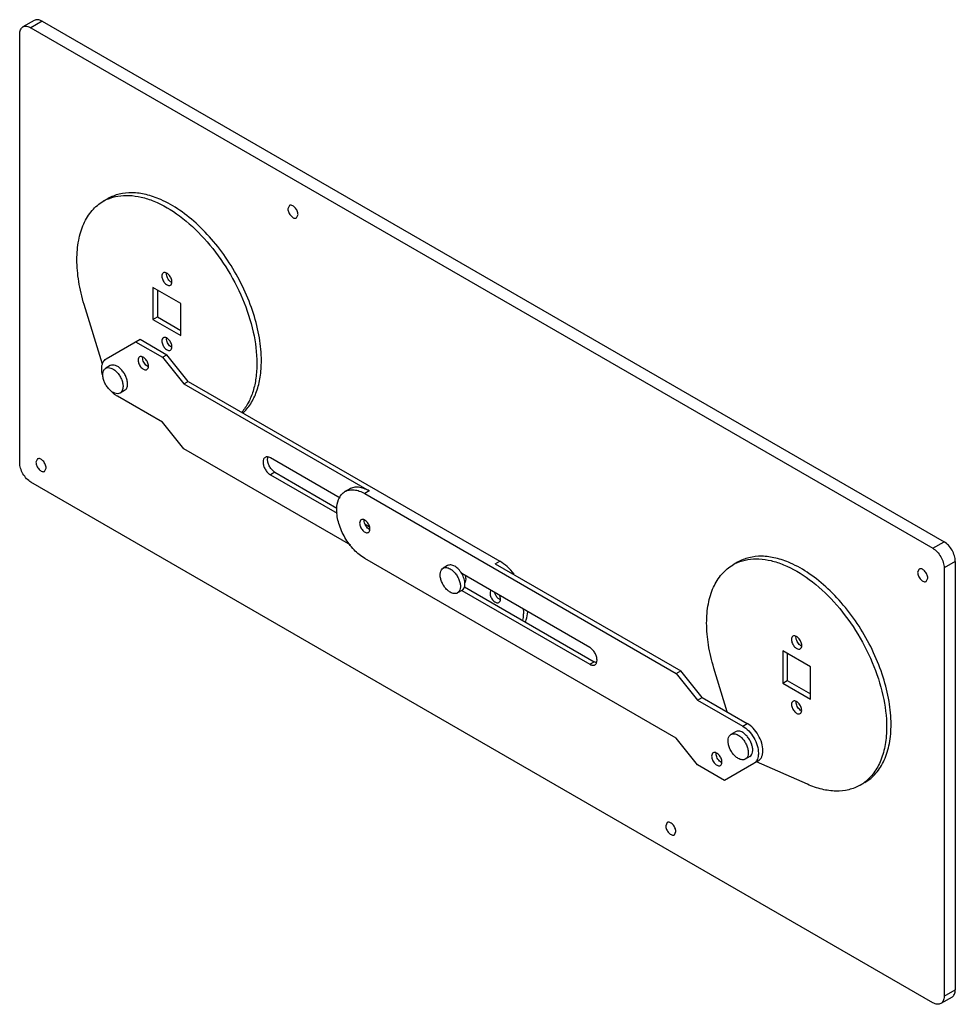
# Model space of a CAD drawing. Header units: millimetres. Extents: x 44 to 338, y 111 to 421.
import ezdxf

# ---------------------------------------------------------------- set-up
doc = ezdxf.new("R2010")
doc.units = ezdxf.units.MM
doc.header["$LTSCALE"] = 34.611634
doc.layers.get('0').update_dxf_attribs({"linetype": 'CONTINUOUS'})

msp = doc.modelspace()

# ---------------------------------------------------------------- linework, layer by layer
at = {"color": 7, "linetype": 'Continuous'}
for p, q in [((48.13, 420.7), (44.59, 418.66)), ((50.63, 420.45), (47.09, 418.41)), ((47.09, 418.41), (330.64, 254.71)), ((50.63, 420.45), (334.18, 256.75)), ((43.55, 281.65), (43.55, 416.37)), ((71.25, 364.64), (69.84, 363.83)), ((128.34, 362.51), (127.88, 361.48)), ((130.59, 358.61), (131.06, 359.64)), ((85.45, 336.78), (85.45, 326.66)), ((94.22, 331.72), (85.45, 336.78)), ((86.87, 335.96), (86.87, 327.47)), ((69.55, 312.6), (63.82, 331.38)), ((94.22, 321.59), (94.22, 331.72)), ((85.45, 326.66), (86.87, 327.47)), ((85.45, 326.66), (94.22, 321.59)), ((86.87, 327.47), (94.22, 323.23)), ((70.78, 314.31), (81.42, 320.46)), ((80.01, 319.64), (88.42, 314.78)), ((81.42, 320.46), (89.84, 315.6)), ((88.42, 314.78), (89.84, 315.6)), ((88.42, 314.78), (95.16, 306.4)), ((96.57, 307.22), (89.84, 315.6)), ((72.03, 312.15), (70.61, 311.33)), ((95.16, 306.4), (96.57, 307.22)), ((96.57, 307.22), (194.49, 250.69)), ((76.53, 304.36), (75.11, 303.54)), ((95.16, 306.4), (153.48, 272.74)), ((88.42, 294.37), (74.28, 302.54)), ((95.16, 285.99), (88.42, 294.37)), ((147.62, 255.71), (95.16, 285.99)), ((49.15, 282.82), (48.68, 281.79)), ((144.28, 270.49), (122.36, 283.15)), ((51.4, 278.92), (51.86, 279.95)), ((123.78, 278.66), (122.36, 277.84)), ((123.78, 278.66), (143.28, 267.39)), ((122.36, 277.84), (143.32, 265.74)), ((330.64, 111.82), (47.09, 275.52)), ((147.23, 273.35), (145.81, 272.54)), ((153.48, 272.74), (152.06, 271.92)), ((152.06, 271.92), (249.98, 215.39)), ((152.17, 262.26), (153.49, 261.5)), ((330.64, 254.71), (334.18, 256.75)), ((249.98, 194.98), (152.06, 251.51)), ((178.1, 249.28), (176.68, 248.46)), ((193.07, 249.87), (194.49, 250.69)), ((193.07, 249.87), (251.39, 216.21)), ((269.24, 250.34), (267.83, 249.52)), ((326.33, 248.2), (325.87, 247.17)), ((337.71, 250.62), (334.18, 248.58)), ((334.18, 248.58), (334.18, 113.86)), ((337.71, 250.62), (337.71, 115.9)), ((222.77, 223.54), (182.55, 246.77)), ((328.58, 244.31), (329.05, 245.34)), ((183.39, 242.6), (224.19, 219.05)), ((182.6, 241.49), (181.18, 240.67)), ((182.55, 241.46), (222.77, 218.24)), ((292.21, 217.41), (283.44, 222.47)), ((283.44, 222.47), (283.44, 212.35)), ((284.86, 221.66), (284.86, 213.17)), ((222.77, 218.24), (224.19, 219.05)), ((266.02, 203.27), (261.81, 217.08)), ((292.21, 207.29), (292.21, 217.41)), ((249.98, 215.39), (251.39, 216.21)), ((249.98, 215.39), (256.71, 207.01)), ((258.13, 207.83), (251.39, 216.21)), ((283.44, 212.35), (284.86, 213.17)), ((283.44, 212.35), (292.21, 207.29)), ((284.86, 213.17), (292.21, 208.92)), ((256.71, 207.01), (258.13, 207.83)), ((258.13, 207.83), (272.27, 199.66)), ((256.71, 207.01), (270.86, 198.84)), ((270.86, 198.84), (272.27, 199.66)), ((268.61, 197.03), (267.19, 196.21)), ((256.71, 186.6), (249.98, 194.98)), ((273.11, 189.23), (271.69, 188.42)), ((265.13, 181.74), (256.71, 186.6)), ((274.36, 187.07), (265.13, 181.74)), ((275.77, 187.88), (274.71, 187.27)), ((291.21, 180.5), (275.17, 187.53)), ((309.24, 181.06), (307.83, 180.24)), ((247.14, 168.51), (246.67, 167.48)), ((249.39, 164.61), (249.85, 165.64)), ((334.18, 113.86), (337.71, 115.9)), ((336.68, 113.61), (333.14, 111.57))]:
    msp.add_line(p, q, dxfattribs=at)
for centre, radius, start, end in [((76.54, 352.21), 13.41, 113.302, 119.9908), ((91.61, 341.13), 1.95, 174.8222, 180.0568), ((91.61, 320.72), 1.95, 174.8222, 180.0568), ((78.78, 311.44), 9.47, 192.5861, 192.941), ((123.26, 282.83), 1.76, 158.8616, 161.7543), ((178.27, 245.47), 4.15, 60, 60.5196), ((274.53, 237.91), 13.41, 113.302, 119.9908), ((289.6, 206.41), 1.95, 174.8222, 180.0568), ((272.72, 189.5), 2.96, 324.9331, 331.1649), ((301.13, 191.83), 13.38, 300.0022, 305.9428), ((301.08, 191.9), 13.47, 305.9415, 306.7392)]:
    msp.add_arc(centre, radius, start, end, dxfattribs=at)
for points, knots in [([(43.55, 416.37), (43.55, 416.62), (43.59, 417.1), (43.79, 417.77), (44.12, 418.3), (44.43, 418.56), (44.59, 418.66)], [0, 0, 0, 0, 0.28954, 0.549117, 0.782255, 1, 1, 1, 1]), ([(44.59, 418.66), (44.76, 418.75), (45.13, 418.89), (45.76, 418.91), (46.43, 418.74), (46.87, 418.54), (47.09, 418.41)], [0, 0, 0, 0, 0.217746, 0.450884, 0.710461, 1, 1, 1, 1]), ([(50.63, 420.45), (50.41, 420.58), (49.97, 420.79), (49.3, 420.95), (48.67, 420.93), (48.29, 420.79), (48.13, 420.7)], [0, 0, 0, 0, 0.289539, 0.549116, 0.782254, 1, 1, 1, 1]), ([(71.24, 364.53), (72.27, 364.97), (74.5, 365.62), (78.1, 365.8), (81.92, 365.23), (87.41, 363.42), (94.34, 359.27), (101.94, 352.19), (108.62, 343.34), (113.84, 333.4), (117.22, 323.14), (118.12, 316.17), (118.12, 312.86)], [0, 0, 0, 0, 0.043035, 0.088421, 0.137312, 0.190381, 0.309363, 0.443543, 0.587203, 0.73287, 0.872734, 1, 1, 1, 1]), ([(87.88, 364.38), (86.39, 365.03), (83.45, 366.06), (79.01, 366.68), (74.87, 366.28), (72.37, 365.29), (71.25, 364.64)], [0, 0, 0, 0, 0.282491, 0.539329, 0.775502, 1, 1, 1, 1]), ([(61.55, 345.52), (61.55, 347.54), (61.86, 351.4), (63.42, 356.69), (65.66, 360.34), (67.92, 362.57), (69.18, 363.45), (69.84, 363.83)], [0, 0, 0, 0, 0.289589, 0.54863, 0.781636, 0.891837, 1, 1, 1, 1]), ([(119.54, 313.67), (119.54, 316.09), (119.06, 321.12), (117.17, 328.69), (114.17, 336.32), (110.18, 343.67), (105.37, 350.43), (99.95, 356.31), (94.15, 361.06), (89.97, 363.46), (87.88, 364.38)], [0, 0, 0, 0, 0.115791, 0.241193, 0.373162, 0.507976, 0.641659, 0.770338, 0.890612, 1, 1, 1, 1]), ([(131.06, 359.64), (131.06, 360.05), (130.84, 360.88), (130.27, 361.76), (129.66, 362.3), (129.19, 362.56), (128.74, 362.65), (128.46, 362.58), (128.34, 362.51)], [0, 0, 0, 0, 0.269934, 0.561324, 0.695468, 0.813138, 0.912851, 1, 1, 1, 1]), ([(127.88, 361.48), (127.88, 361.08), (128.1, 360.25), (128.67, 359.36), (129.28, 358.82), (129.74, 358.57), (130.2, 358.48), (130.48, 358.55), (130.59, 358.61)], [0, 0, 0, 0, 0.269934, 0.561324, 0.695468, 0.813138, 0.912851, 1, 1, 1, 1]), ([(63.82, 331.38), (63.1, 333.76), (61.99, 338.43), (61.55, 343.22), (61.55, 345.52)], [0, 0, 0, 0, 0.519346, 1, 1, 1, 1]), ([(88.71, 341.34), (88.56, 341.25), (88.3, 340.93), (88.25, 340.53), (88.25, 340.31)], [0, 0, 0, 0, 0.44917, 1, 1, 1, 1]), ([(91.43, 338.47), (91.43, 338.88), (91.21, 339.71), (90.64, 340.59), (90.03, 341.13), (89.56, 341.39), (89.11, 341.48), (88.83, 341.41), (88.71, 341.34)], [0, 0, 0, 0, 0.269904, 0.561308, 0.69545, 0.813135, 0.912853, 1, 1, 1, 1]), ([(90.98, 338.55), (90.59, 338.86), (89.97, 339.67), (89.66, 340.64), (89.66, 341.13)], [0, 0, 0, 0, 0.50988, 1, 1, 1, 1]), ([(88.25, 340.31), (88.25, 339.91), (88.47, 339.08), (89.04, 338.19), (89.65, 337.65), (90.11, 337.4), (90.57, 337.31), (90.85, 337.38), (90.96, 337.44)], [0, 0, 0, 0, 0.269904, 0.561308, 0.69545, 0.813135, 0.912853, 1, 1, 1, 1]), ([(90.96, 337.44), (91.11, 337.53), (91.38, 337.86), (91.43, 338.26), (91.43, 338.47)], [0, 0, 0, 0, 0.44917, 1, 1, 1, 1]), ([(91.37, 338.31), (91.34, 338.32), (91.2, 338.4), (91.08, 338.48), (90.98, 338.55)], [0, 0, 0, 0, 0.239061, 1, 1, 1, 1]), ([(88.71, 320.93), (88.56, 320.84), (88.3, 320.51), (88.25, 320.11), (88.25, 319.9)], [0, 0, 0, 0, 0.44917, 1, 1, 1, 1]), ([(88.25, 319.9), (88.25, 319.5), (88.47, 318.66), (89.04, 317.78), (89.65, 317.24), (90.11, 316.99), (90.57, 316.89), (90.85, 316.97), (90.96, 317.03)], [0, 0, 0, 0, 0.269904, 0.561308, 0.69545, 0.813135, 0.912853, 1, 1, 1, 1]), ([(91.43, 318.06), (91.43, 318.46), (91.21, 319.3), (90.64, 320.18), (90.03, 320.72), (89.56, 320.97), (89.11, 321.07), (88.83, 320.99), (88.71, 320.93)], [0, 0, 0, 0, 0.269904, 0.561308, 0.69545, 0.813135, 0.912853, 1, 1, 1, 1]), ([(90.98, 318.14), (90.59, 318.45), (89.97, 319.25), (89.66, 320.23), (89.66, 320.72)], [0, 0, 0, 0, 0.50988, 1, 1, 1, 1]), ([(90.96, 317.03), (91.11, 317.12), (91.38, 317.45), (91.43, 317.85), (91.43, 318.06)], [0, 0, 0, 0, 0.44917, 1, 1, 1, 1]), ([(91.37, 317.89), (91.34, 317.91), (91.2, 317.98), (91.08, 318.07), (90.98, 318.14)], [0, 0, 0, 0, 0.239061, 1, 1, 1, 1]), ([(69.33, 311.11), (69.33, 311.46), (69.38, 312.14), (69.66, 313.07), (70.12, 313.82), (70.55, 314.18), (70.78, 314.31)], [0, 0, 0, 0, 0.289702, 0.549056, 0.782283, 1, 1, 1, 1]), ([(81.26, 314.94), (81.11, 314.85), (80.84, 314.51), (80.78, 314.11), (80.78, 313.89)], [0, 0, 0, 0, 0.44917, 1, 1, 1, 1]), ([(80.78, 313.89), (80.78, 313.48), (81.01, 312.62), (81.6, 311.72), (82.22, 311.17), (82.69, 310.91), (83.16, 310.82), (83.45, 310.89), (83.56, 310.96)], [0, 0, 0, 0, 0.269904, 0.561308, 0.69545, 0.813135, 0.912853, 1, 1, 1, 1]), ([(84.04, 312.01), (84.04, 312.42), (83.81, 313.27), (83.23, 314.18), (82.6, 314.73), (82.13, 314.99), (81.66, 315.08), (81.38, 315.01), (81.26, 314.94)], [0, 0, 0, 0, 0.269904, 0.561308, 0.69545, 0.813135, 0.912853, 1, 1, 1, 1]), ([(83.55, 312.07), (83.14, 312.39), (82.51, 313.21), (82.2, 314.21), (82.2, 314.7)], [0, 0, 0, 0, 0.50988, 1, 1, 1, 1]), ([(118.12, 312.86), (118.12, 311.32), (117.94, 308.37), (117.06, 304.19), (115.59, 300.53), (114.18, 298.42), (113.39, 297.51)], [0, 0, 0, 0, 0.281338, 0.540582, 0.778944, 1, 1, 1, 1]), ([(113.67, 297.14), (114.63, 298.03), (116.38, 300.18), (118.22, 304.1), (119.32, 308.69), (119.54, 311.96), (119.54, 313.67)], [0, 0, 0, 0, 0.219106, 0.455704, 0.715339, 1, 1, 1, 1]), ([(69.53, 309.37), (69.5, 309.52), (69.39, 310.09), (69.33, 310.68), (69.33, 311.11)], [0, 0, 0, 0, 0.26138, 1, 1, 1, 1]), ([(69.68, 309.27), (69.68, 309.32), (69.69, 309.5), (69.7, 309.68), (69.72, 309.81)], [0, 0, 0, 0, 0.257173, 1, 1, 1, 1]), ([(69.72, 309.81), (69.73, 309.91), (69.81, 310.3), (69.97, 310.67), (70.14, 310.9)], [0, 0, 0, 0, 0.272123, 1, 1, 1, 1]), ([(70.14, 310.9), (70.17, 310.95), (70.31, 311.11), (70.48, 311.25), (70.61, 311.33)], [0, 0, 0, 0, 0.256846, 1, 1, 1, 1]), ([(70.61, 311.33), (70.84, 311.46), (71.4, 311.61), (72.31, 311.43), (73.24, 310.92), (74.13, 310.13), (74.92, 309.12), (75.54, 307.98), (75.94, 306.79), (76.05, 305.98), (76.05, 305.6)], [0, 0, 0, 0, 0.086927, 0.186392, 0.30378, 0.437587, 0.582083, 0.72939, 0.871174, 1, 1, 1, 1]), ([(77.46, 306.42), (77.46, 306.8), (77.35, 307.61), (76.95, 308.8), (76.33, 309.94), (75.55, 310.95), (74.66, 311.74), (73.73, 312.24), (72.82, 312.42), (72.25, 312.28), (72.03, 312.15)], [0, 0, 0, 0, 0.128825, 0.270598, 0.417898, 0.562393, 0.696206, 0.813598, 0.913066, 1, 1, 1, 1]), ([(83.97, 311.81), (83.93, 311.83), (83.79, 311.9), (83.65, 312), (83.55, 312.07)], [0, 0, 0, 0, 0.238443, 1, 1, 1, 1]), ([(83.56, 310.96), (83.72, 311.05), (83.98, 311.38), (84.04, 311.79), (84.04, 312.01)], [0, 0, 0, 0, 0.44917, 1, 1, 1, 1]), ([(75.11, 303.54), (74.89, 303.41), (74.33, 303.26), (73.42, 303.45), (72.49, 303.95), (71.6, 304.74), (70.81, 305.75), (70.19, 306.89), (69.79, 308.08), (69.68, 308.89), (69.68, 309.27)], [0, 0, 0, 0, 0.086927, 0.186392, 0.30378, 0.437587, 0.582083, 0.72939, 0.871174, 1, 1, 1, 1]), ([(74.28, 302.54), (74.11, 302.63), (73.41, 303.08), (72.78, 303.65), (72.34, 304.11)], [0, 0, 0, 0, 0.235001, 1, 1, 1, 1]), ([(76.05, 305.6), (76.05, 305.37), (76.01, 304.94), (75.84, 304.34), (75.54, 303.86), (75.26, 303.62), (75.11, 303.54)], [0, 0, 0, 0, 0.289545, 0.549137, 0.782278, 1, 1, 1, 1]), ([(76.53, 304.36), (76.68, 304.44), (76.96, 304.67), (77.25, 305.16), (77.43, 305.75), (77.46, 306.19), (77.46, 306.42)], [0, 0, 0, 0, 0.217724, 0.450873, 0.710468, 1, 1, 1, 1]), ([(48.68, 281.79), (48.68, 281.39), (48.9, 280.55), (49.47, 279.67), (50.08, 279.13), (50.55, 278.88), (51, 278.78), (51.29, 278.86), (51.4, 278.92)], [0, 0, 0, 0, 0.269934, 0.561324, 0.695468, 0.813138, 0.912851, 1, 1, 1, 1]), ([(51.86, 279.95), (51.86, 280.35), (51.64, 281.19), (51.07, 282.07), (50.46, 282.61), (50, 282.87), (49.54, 282.96), (49.26, 282.88), (49.15, 282.82)], [0, 0, 0, 0, 0.269934, 0.561324, 0.695468, 0.813138, 0.912851, 1, 1, 1, 1]), ([(120.74, 283.31), (120.63, 283.24), (120.43, 283.08), (120.13, 282.59), (120.06, 282.13), (120.06, 281.82)], [0, 0, 0, 0, 0.218405, 0.452249, 1, 1, 1, 1]), ([(120.06, 281.82), (120.06, 281.44), (120.21, 280.65), (120.7, 279.53), (121.42, 278.55), (122.04, 278.03), (122.36, 277.84)], [0, 0, 0, 0, 0.237254, 0.500001, 0.762748, 1, 1, 1, 1]), ([(122.36, 283.15), (122.09, 283.3), (121.66, 283.47), (121.09, 283.46), (120.84, 283.37), (120.74, 283.31)], [0, 0, 0, 0, 0.54775, 0.781594, 1, 1, 1, 1]), ([(121.48, 282.64), (121.48, 282.7), (121.49, 282.95), (121.53, 283.21), (121.59, 283.38)], [0, 0, 0, 0, 0.265955, 1, 1, 1, 1]), ([(123.78, 278.66), (123.45, 278.84), (122.83, 279.36), (122.11, 280.35), (121.62, 281.46), (121.48, 282.26), (121.48, 282.64)], [0, 0, 0, 0, 0.237252, 0.499999, 0.762746, 1, 1, 1, 1]), ([(47.09, 275.52), (46.59, 275.81), (45.64, 276.61), (44.53, 278.13), (43.77, 279.84), (43.55, 281.07), (43.55, 281.65)], [0, 0, 0, 0, 0.237252, 0.499999, 0.762746, 1, 1, 1, 1]), ([(144.08, 270.7), (144.28, 271.09), (144.78, 271.79), (145.45, 272.33), (145.81, 272.54)], [0, 0, 0, 0, 0.513315, 1, 1, 1, 1]), ([(145.81, 272.54), (146.22, 272.78), (147.17, 273.12), (148.74, 273.16), (150.42, 272.76), (151.51, 272.24), (152.06, 271.92)], [0, 0, 0, 0, 0.217775, 0.450931, 0.710225, 1, 1, 1, 1]), ([(153.48, 272.74), (152.93, 273.05), (151.84, 273.57), (150.16, 273.98), (148.58, 273.94), (147.64, 273.59), (147.23, 273.35)], [0, 0, 0, 0, 0.289779, 0.549057, 0.782219, 1, 1, 1, 1]), ([(143.22, 266.82), (143.22, 267.18), (143.28, 268.51), (143.62, 269.85), (144.08, 270.7)], [0, 0, 0, 0, 0.274626, 1, 1, 1, 1]), ([(152.06, 251.51), (150.81, 252.23), (148.43, 254.23), (145.66, 258.02), (143.77, 262.31), (143.22, 265.37), (143.22, 266.82)], [0, 0, 0, 0, 0.237228, 0.499999, 0.762771, 1, 1, 1, 1]), ([(150.91, 263.7), (150.76, 263.62), (150.49, 263.28), (150.43, 262.87), (150.43, 262.65)], [0, 0, 0, 0, 0.44917, 1, 1, 1, 1]), ([(153.69, 260.77), (153.69, 261.19), (153.46, 262.04), (152.88, 262.94), (152.25, 263.49), (151.78, 263.75), (151.31, 263.85), (151.03, 263.77), (150.91, 263.7)], [0, 0, 0, 0, 0.269904, 0.561308, 0.69545, 0.813135, 0.912853, 1, 1, 1, 1]), ([(153.2, 260.84), (152.79, 261.15), (152.16, 261.97), (151.85, 262.97), (151.85, 263.47)], [0, 0, 0, 0, 0.50988, 1, 1, 1, 1]), ([(150.43, 262.65), (150.43, 262.24), (150.66, 261.39), (151.25, 260.49), (151.87, 259.93), (152.34, 259.67), (152.81, 259.58), (153.1, 259.66), (153.21, 259.72)], [0, 0, 0, 0, 0.269904, 0.561308, 0.69545, 0.813135, 0.912853, 1, 1, 1, 1]), ([(153.62, 260.58), (153.58, 260.59), (153.44, 260.67), (153.3, 260.76), (153.2, 260.84)], [0, 0, 0, 0, 0.238443, 1, 1, 1, 1]), ([(153.21, 259.72), (153.37, 259.81), (153.63, 260.15), (153.69, 260.55), (153.69, 260.77)], [0, 0, 0, 0, 0.44917, 1, 1, 1, 1]), ([(330.64, 254.71), (331.14, 254.42), (332.09, 253.62), (333.2, 252.1), (333.96, 250.38), (334.18, 249.16), (334.18, 248.58)], [0, 0, 0, 0, 0.237252, 0.499999, 0.762746, 1, 1, 1, 1]), ([(337.71, 250.62), (337.71, 251.2), (337.5, 252.43), (336.74, 254.14), (335.63, 255.66), (334.68, 256.46), (334.18, 256.75)], [0, 0, 0, 0, 0.237254, 0.500001, 0.762748, 1, 1, 1, 1]), ([(269.22, 250.23), (270.25, 250.67), (272.49, 251.31), (276.09, 251.5), (279.91, 250.92), (285.4, 249.11), (292.32, 244.97), (299.93, 237.89), (306.61, 229.04), (311.83, 219.1), (315.21, 208.84), (316.11, 201.87), (316.11, 198.55)], [0, 0, 0, 0, 0.043035, 0.088421, 0.137312, 0.190381, 0.309363, 0.443543, 0.587203, 0.73287, 0.872734, 1, 1, 1, 1]), ([(285.85, 250.08), (284.37, 250.73), (281.43, 251.76), (276.99, 252.38), (272.85, 251.97), (270.36, 250.98), (269.24, 250.34)], [0, 0, 0, 0, 0.282462, 0.539291, 0.775476, 1, 1, 1, 1]), ([(178.93, 240.89), (178.6, 241.09), (177.95, 241.58), (177.12, 242.52), (176.44, 243.63), (175.96, 244.82), (175.73, 245.98), (175.75, 247.04), (176.05, 247.92), (176.46, 248.33), (176.68, 248.46)], [0, 0, 0, 0, 0.128824, 0.270597, 0.417897, 0.562392, 0.696205, 0.813597, 0.913066, 1, 1, 1, 1]), ([(176.68, 248.46), (176.83, 248.55), (177.17, 248.67), (177.74, 248.69), (178.34, 248.54), (178.73, 248.36), (178.93, 248.24)], [0, 0, 0, 0, 0.217725, 0.450874, 0.710469, 1, 1, 1, 1]), ([(180.31, 249.08), (180.12, 249.19), (179.73, 249.37), (179.14, 249.51), (178.58, 249.49), (178.24, 249.36), (178.1, 249.28)], [0, 0, 0, 0, 0.28901, 0.548355, 0.78172, 1, 1, 1, 1]), ([(178.93, 248.24), (179.26, 248.05), (179.91, 247.55), (180.74, 246.61), (181.42, 245.5), (181.9, 244.32), (182.14, 243.15), (182.11, 242.09), (181.81, 241.22), (181.41, 240.8), (181.18, 240.67)], [0, 0, 0, 0, 0.128824, 0.270597, 0.417897, 0.562392, 0.696205, 0.813597, 0.913066, 1, 1, 1, 1]), ([(182.55, 246.77), (182.26, 247.25), (181.62, 248.11), (180.78, 248.8), (180.35, 249.06)], [0, 0, 0, 0, 0.52554, 1, 1, 1, 1]), ([(199.03, 246.62), (198.37, 247.46), (196.98, 248.97), (195.33, 250.2), (194.49, 250.69)], [0, 0, 0, 0, 0.522914, 1, 1, 1, 1]), ([(259.54, 231.21), (259.54, 233.24), (259.85, 237.09), (261.41, 242.39), (263.65, 246.04), (265.91, 248.26), (267.17, 249.14), (267.83, 249.52)], [0, 0, 0, 0, 0.289589, 0.54863, 0.781636, 0.891837, 1, 1, 1, 1]), ([(317.52, 199.37), (317.52, 201.78), (317.05, 206.82), (315.16, 214.39), (312.16, 222.02), (308.16, 229.37), (303.35, 236.14), (297.92, 242.02), (292.12, 246.77), (287.94, 249.16), (285.85, 250.08)], [0, 0, 0, 0, 0.115797, 0.241209, 0.373187, 0.508008, 0.641693, 0.770368, 0.89063, 1, 1, 1, 1]), ([(329.05, 245.34), (329.05, 245.74), (328.83, 246.57), (328.26, 247.46), (327.65, 248), (327.18, 248.25), (326.73, 248.34), (326.45, 248.27), (326.33, 248.2)], [0, 0, 0, 0, 0.269934, 0.561324, 0.695468, 0.813138, 0.912851, 1, 1, 1, 1]), ([(183.53, 243.54), (183.53, 244.07), (183.32, 245.21), (182.85, 246.25), (182.55, 246.77)], [0, 0, 0, 0, 0.474218, 1, 1, 1, 1]), ([(183.44, 243.74), (183.59, 243.87), (183.83, 244.28), (183.88, 244.73), (183.88, 244.98)], [0, 0, 0, 0, 0.454882, 1, 1, 1, 1]), ([(183.88, 244.98), (183.88, 245.07), (183.86, 245.48), (183.76, 245.88), (183.66, 246.18)], [0, 0, 0, 0, 0.233354, 1, 1, 1, 1]), ([(325.87, 247.17), (325.87, 246.77), (326.09, 245.94), (326.66, 245.05), (327.27, 244.51), (327.74, 244.26), (328.19, 244.17), (328.47, 244.24), (328.58, 244.31)], [0, 0, 0, 0, 0.269934, 0.561324, 0.695468, 0.813138, 0.912851, 1, 1, 1, 1]), ([(182.6, 241.49), (182.74, 241.57), (183.02, 241.8), (183.32, 242.28), (183.49, 242.88), (183.53, 243.31), (183.53, 243.54)], [0, 0, 0, 0, 0.217933, 0.451256, 0.710386, 1, 1, 1, 1]), ([(191.73, 241.5), (191.68, 241.45), (191.5, 241.18), (191.45, 240.85), (191.45, 240.61)], [0, 0, 0, 0, 0.222248, 1, 1, 1, 1]), ([(181.18, 240.67), (181.03, 240.58), (180.69, 240.46), (180.13, 240.45), (179.52, 240.59), (179.13, 240.78), (178.93, 240.89)], [0, 0, 0, 0, 0.217725, 0.450874, 0.710469, 1, 1, 1, 1]), ([(191.45, 240.61), (191.45, 240.2), (191.67, 239.34), (192.26, 238.44), (192.88, 237.89), (193.36, 237.63), (193.82, 237.54), (194.11, 237.61), (194.22, 237.68)], [0, 0, 0, 0, 0.269904, 0.561308, 0.69545, 0.813135, 0.912853, 1, 1, 1, 1]), ([(194.21, 238.79), (193.91, 239.03), (193.39, 239.62), (193.06, 240.33), (192.96, 240.71)], [0, 0, 0, 0, 0.491959, 1, 1, 1, 1]), ([(194.63, 238.53), (194.6, 238.55), (194.45, 238.62), (194.31, 238.72), (194.21, 238.79)], [0, 0, 0, 0, 0.238443, 1, 1, 1, 1]), ([(194.22, 237.68), (194.38, 237.77), (194.65, 238.1), (194.7, 238.51), (194.7, 238.73)], [0, 0, 0, 0, 0.44917, 1, 1, 1, 1]), ([(194.7, 238.73), (194.7, 238.83), (194.67, 239.24), (194.55, 239.65), (194.42, 239.94)], [0, 0, 0, 0, 0.230809, 1, 1, 1, 1]), ([(201.87, 235.61), (201.88, 235.52), (201.9, 235.17), (201.91, 234.83), (201.91, 234.57)], [0, 0, 0, 0, 0.254465, 1, 1, 1, 1]), ([(201.91, 234.57), (201.91, 234.35), (201.89, 233.51), (201.77, 232.68), (201.61, 232.09)], [0, 0, 0, 0, 0.263883, 1, 1, 1, 1]), ([(202.47, 231.5), (202.6, 231.73), (203.06, 232.76), (203.26, 233.9), (203.31, 234.78)], [0, 0, 0, 0, 0.230554, 1, 1, 1, 1]), ([(261.81, 217.08), (261.09, 219.46), (259.97, 224.13), (259.54, 228.91), (259.54, 231.21)], [0, 0, 0, 0, 0.519346, 1, 1, 1, 1]), ([(286.68, 227.08), (286.52, 226.99), (286.25, 226.65), (286.2, 226.25), (286.2, 226.03)], [0, 0, 0, 0, 0.44917, 1, 1, 1, 1]), ([(286.2, 226.03), (286.2, 225.61), (286.43, 224.76), (287.01, 223.86), (287.63, 223.31), (288.11, 223.05), (288.57, 222.95), (288.86, 223.03), (288.98, 223.09)], [0, 0, 0, 0, 0.269904, 0.561308, 0.69545, 0.813135, 0.912853, 1, 1, 1, 1]), ([(289.45, 224.15), (289.45, 224.56), (289.23, 225.41), (288.64, 226.31), (288.02, 226.87), (287.54, 227.13), (287.08, 227.22), (286.79, 227.14), (286.68, 227.08)], [0, 0, 0, 0, 0.269904, 0.561308, 0.69545, 0.813135, 0.912853, 1, 1, 1, 1]), ([(288.96, 224.21), (288.56, 224.53), (287.93, 225.35), (287.61, 226.35), (287.61, 226.84)], [0, 0, 0, 0, 0.50988, 1, 1, 1, 1]), ([(225.07, 219.56), (225.07, 219.94), (224.93, 220.73), (224.44, 221.85), (223.72, 222.83), (223.1, 223.35), (222.77, 223.54)], [0, 0, 0, 0, 0.237254, 0.500001, 0.762748, 1, 1, 1, 1]), ([(289.39, 223.95), (289.35, 223.97), (289.2, 224.04), (289.06, 224.13), (288.96, 224.21)], [0, 0, 0, 0, 0.238443, 1, 1, 1, 1]), ([(288.98, 223.09), (289.13, 223.18), (289.4, 223.52), (289.45, 223.93), (289.45, 224.15)], [0, 0, 0, 0, 0.44917, 1, 1, 1, 1]), ([(222.77, 218.24), (223.04, 218.08), (223.47, 217.91), (224.04, 217.92), (224.29, 218.01), (224.4, 218.07)], [0, 0, 0, 0, 0.54775, 0.781594, 1, 1, 1, 1]), ([(224.89, 218.77), (224.83, 218.79), (224.59, 218.85), (224.35, 218.96), (224.19, 219.05)], [0, 0, 0, 0, 0.234594, 1, 1, 1, 1]), ([(224.4, 218.07), (224.5, 218.14), (224.7, 218.3), (225, 218.79), (225.07, 219.25), (225.07, 219.56)], [0, 0, 0, 0, 0.218405, 0.452249, 1, 1, 1, 1]), ([(286.7, 206.62), (286.55, 206.54), (286.29, 206.21), (286.23, 205.81), (286.23, 205.59)], [0, 0, 0, 0, 0.44917, 1, 1, 1, 1]), ([(286.23, 205.59), (286.23, 205.19), (286.46, 204.36), (287.03, 203.47), (287.64, 202.93), (288.1, 202.68), (288.56, 202.59), (288.84, 202.66), (288.95, 202.73)], [0, 0, 0, 0, 0.269904, 0.561308, 0.69545, 0.813135, 0.912853, 1, 1, 1, 1]), ([(289.42, 203.76), (289.42, 204.16), (289.2, 204.99), (288.62, 205.88), (288.01, 206.42), (287.55, 206.67), (287.1, 206.76), (286.81, 206.69), (286.7, 206.62)], [0, 0, 0, 0, 0.269904, 0.561308, 0.69545, 0.813135, 0.912853, 1, 1, 1, 1]), ([(288.97, 203.84), (288.57, 204.14), (287.95, 204.95), (287.65, 205.93), (287.65, 206.41)], [0, 0, 0, 0, 0.50988, 1, 1, 1, 1]), ([(288.95, 202.73), (289.1, 202.81), (289.36, 203.14), (289.42, 203.54), (289.42, 203.76)], [0, 0, 0, 0, 0.44917, 1, 1, 1, 1]), ([(289.36, 203.59), (289.33, 203.6), (289.19, 203.68), (289.06, 203.76), (288.97, 203.84)], [0, 0, 0, 0, 0.239061, 1, 1, 1, 1]), ([(270.86, 198.84), (271.56, 198.44), (272.89, 197.32), (274.44, 195.2), (275.5, 192.79), (275.81, 191.08), (275.81, 190.27)], [0, 0, 0, 0, 0.23724, 0.499999, 0.762759, 1, 1, 1, 1]), ([(277.22, 191.09), (277.22, 191.9), (276.91, 193.61), (275.85, 196.01), (274.3, 198.14), (272.97, 199.25), (272.27, 199.66)], [0, 0, 0, 0, 0.237241, 0.500001, 0.76276, 1, 1, 1, 1]), ([(316.11, 198.55), (316.11, 196.69), (315.85, 193.14), (314.54, 188.21), (312.35, 184.09), (310.27, 181.95), (309.14, 181.11)], [0, 0, 0, 0, 0.287305, 0.546937, 0.78194, 1, 1, 1, 1]), ([(309.24, 181.06), (310.56, 181.82), (313.03, 183.89), (315.66, 188.19), (317.22, 193.49), (317.52, 197.34), (317.52, 199.37)], [0, 0, 0, 0, 0.217771, 0.450953, 0.710192, 1, 1, 1, 1]), ([(269.44, 188.64), (269.11, 188.83), (268.46, 189.33), (267.63, 190.27), (266.95, 191.38), (266.47, 192.56), (266.24, 193.73), (266.26, 194.78), (266.56, 195.66), (266.97, 196.08), (267.19, 196.21)], [0, 0, 0, 0, 0.128824, 0.270597, 0.417897, 0.562392, 0.696205, 0.813597, 0.913066, 1, 1, 1, 1]), ([(267.19, 196.21), (267.34, 196.29), (267.68, 196.42), (268.25, 196.43), (268.85, 196.29), (269.24, 196.1), (269.44, 195.99)], [0, 0, 0, 0, 0.217725, 0.450874, 0.710469, 1, 1, 1, 1]), ([(270.86, 196.8), (270.66, 196.92), (270.27, 197.1), (269.66, 197.25), (269.09, 197.24), (268.75, 197.11), (268.61, 197.03)], [0, 0, 0, 0, 0.289544, 0.549135, 0.782277, 1, 1, 1, 1]), ([(269.44, 195.99), (269.77, 195.79), (270.42, 195.3), (271.25, 194.35), (271.93, 193.25), (272.41, 192.06), (272.65, 190.9), (272.62, 189.84), (272.32, 188.96), (271.92, 188.54), (271.69, 188.42)], [0, 0, 0, 0, 0.128824, 0.270597, 0.417897, 0.562392, 0.696205, 0.813597, 0.913066, 1, 1, 1, 1]), ([(273.11, 189.23), (273.33, 189.36), (273.74, 189.78), (274.03, 190.66), (274.06, 191.71), (273.82, 192.88), (273.34, 194.06), (272.66, 195.17), (271.84, 196.11), (271.19, 196.61), (270.86, 196.8)], [0, 0, 0, 0, 0.086927, 0.186393, 0.303781, 0.437588, 0.582084, 0.729392, 0.871175, 1, 1, 1, 1]), ([(261.57, 190.43), (261.42, 190.34), (261.15, 190), (261.1, 189.59), (261.1, 189.37)], [0, 0, 0, 0, 0.44917, 1, 1, 1, 1]), ([(261.1, 189.37), (261.1, 188.96), (261.32, 188.11), (261.91, 187.21), (262.53, 186.65), (263.01, 186.39), (263.47, 186.3), (263.76, 186.38), (263.87, 186.44)], [0, 0, 0, 0, 0.269904, 0.561308, 0.69545, 0.813135, 0.912853, 1, 1, 1, 1]), ([(264.35, 187.49), (264.35, 187.91), (264.12, 188.76), (263.54, 189.66), (262.92, 190.21), (262.44, 190.47), (261.98, 190.57), (261.69, 190.49), (261.57, 190.43)], [0, 0, 0, 0, 0.269904, 0.561308, 0.69545, 0.813135, 0.912853, 1, 1, 1, 1]), ([(263.86, 187.56), (263.46, 187.87), (262.82, 188.7), (262.51, 189.7), (262.51, 190.19)], [0, 0, 0, 0, 0.50988, 1, 1, 1, 1]), ([(275.81, 190.27), (275.81, 190.06), (275.77, 189.31), (275.58, 188.55), (275.31, 188.07)], [0, 0, 0, 0, 0.274927, 1, 1, 1, 1]), ([(275.77, 187.88), (276, 188.02), (276.43, 188.38), (276.89, 189.13), (277.17, 190.06), (277.22, 190.73), (277.22, 191.09)], [0, 0, 0, 0, 0.217717, 0.450944, 0.710298, 1, 1, 1, 1]), ([(264.28, 187.3), (264.25, 187.31), (264.1, 187.39), (263.96, 187.48), (263.86, 187.56)], [0, 0, 0, 0, 0.238443, 1, 1, 1, 1]), ([(263.87, 186.44), (264.03, 186.53), (264.3, 186.87), (264.35, 187.28), (264.35, 187.49)], [0, 0, 0, 0, 0.44917, 1, 1, 1, 1]), ([(271.69, 188.42), (271.54, 188.33), (271.2, 188.21), (270.64, 188.19), (270.03, 188.34), (269.64, 188.52), (269.44, 188.64)], [0, 0, 0, 0, 0.217725, 0.450874, 0.710469, 1, 1, 1, 1]), ([(275.14, 187.8), (275.09, 187.72), (274.87, 187.44), (274.59, 187.2), (274.36, 187.07)], [0, 0, 0, 0, 0.257944, 1, 1, 1, 1]), ([(307.83, 180.24), (306.71, 179.6), (304.21, 178.61), (300.07, 178.2), (295.63, 178.83), (292.7, 179.85), (291.21, 180.5)], [0, 0, 0, 0, 0.224524, 0.460709, 0.717538, 1, 1, 1, 1]), ([(246.67, 167.48), (246.67, 167.08), (246.89, 166.25), (247.47, 165.36), (248.07, 164.82), (248.54, 164.57), (248.99, 164.48), (249.28, 164.55), (249.39, 164.61)], [0, 0, 0, 0, 0.269934, 0.561324, 0.695468, 0.813138, 0.912851, 1, 1, 1, 1]), ([(249.85, 165.64), (249.85, 166.05), (249.63, 166.88), (249.06, 167.76), (248.45, 168.3), (247.99, 168.56), (247.53, 168.65), (247.25, 168.58), (247.14, 168.51)], [0, 0, 0, 0, 0.269934, 0.561324, 0.695468, 0.813138, 0.912851, 1, 1, 1, 1]), ([(336.68, 113.61), (336.84, 113.71), (337.15, 113.97), (337.48, 114.5), (337.67, 115.17), (337.71, 115.65), (337.71, 115.9)], [0, 0, 0, 0, 0.217745, 0.450883, 0.71046, 1, 1, 1, 1]), ([(333.14, 111.57), (332.98, 111.48), (332.6, 111.34), (331.97, 111.32), (331.3, 111.48), (330.86, 111.69), (330.64, 111.82)], [0, 0, 0, 0, 0.217746, 0.450884, 0.710461, 1, 1, 1, 1]), ([(334.18, 113.86), (334.18, 113.61), (334.14, 113.12), (333.94, 112.46), (333.62, 111.92), (333.31, 111.67), (333.14, 111.57)], [0, 0, 0, 0, 0.28954, 0.549117, 0.782255, 1, 1, 1, 1])]:
    msp.add_open_spline(points, degree=3, knots=knots, dxfattribs=at)
for points in [[(82.2, 314.7), (82.2, 314.78), (82.2, 314.85), (82.21, 314.92)], [(151.85, 263.47), (151.85, 263.54), (151.85, 263.61), (151.86, 263.69)], [(287.61, 226.84), (287.61, 226.92), (287.62, 226.99), (287.63, 227.06)], [(262.51, 190.19), (262.51, 190.26), (262.52, 190.33), (262.52, 190.41)]]:
    msp.add_open_spline(points, degree=3, dxfattribs=at)

doc.saveas('drawing.dxf')
